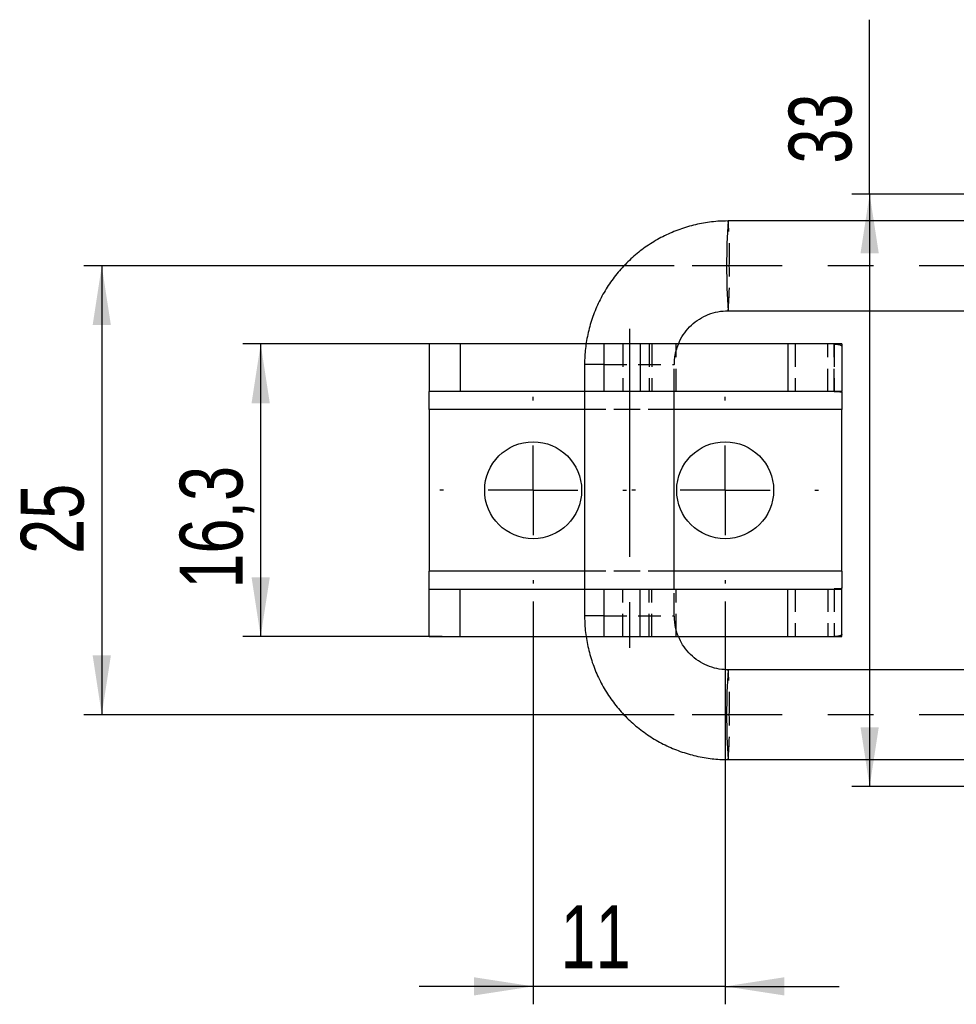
# Model space of a CAD drawing. Extents: x 33 to 403, y 99 to 261.
# Tile 1 of 21: x 33 to 85, y 100 to 154. Entities that reach past the tile are written whole.
import ezdxf

# ---------------------------------------------------------------- set-up
doc = ezdxf.new("R2010")
doc.units = 0
doc.linetypes.add('CENTERX2', pattern=[20.32, 12.7, -2.54, 2.54, -2.54])
doc.linetypes.add('HIDDEN', pattern=[1.905, 1.27, -0.635])
doc.layers.get('0').update_dxf_attribs({"linetype": 'CONTINUOUS'})
doc.styles.add('SLDTEXTSTYLE0', font='TXT', dxfattribs={"width": 0.75})
doc.dimstyles.new('SLDDIMSTYLE2', dxfattribs={"dimtxt": 3.5, "dimasz": 3.302, "dimexe": 0, "dimexo": 0.0625, "dimgap": 0.875, "dimtad": 1, "dimdec": 3, "dimrnd": 1e-09, "dimzin": 12, "dimtxsty": 'SLDTEXTSTYLE0', "dimsah": 1, "dimcen": 0.09, "dimazin": 3, "dimtfac": 1, "dimtdec": 3, "dimtofl": 0, "dimtmove": 0, "dimatfit": 3, "dimtolj": 1, "dimtzin": 12})
doc.dimstyles.new('SLDDIMSTYLE6', dxfattribs={"dimtxt": 3.5, "dimasz": 3.302, "dimexe": 0, "dimexo": 0.0625, "dimgap": 0.875, "dimtad": 1, "dimdec": 0, "dimrnd": 1e-09, "dimzin": 12, "dimtxsty": 'SLDTEXTSTYLE0', "dimsah": 1, "dimcen": 0.09, "dimazin": 3, "dimtfac": 1, "dimtmove": 0, "dimatfit": 3, "dimtolj": 1, "dimtzin": 12})

# ---------------------------------------------------------------- blocks, each defined once
blk = doc.blocks.new('_D_11')
at = {"color": 179, "linetype": 'CONTINUOUS'}
for p, q in [((80.423, 144.7), (80.423, 154.41)), ((96.259, 144.7), (79.423, 144.7)), ((80.423, 144.7), (80.423, 111.7)), ((96.259, 111.7), (79.423, 111.7))]:
    blk.add_line(p, q, dxfattribs=at)
for points in [[(80.423, 144.7), (79.915, 141.398), (80.931, 141.398)], [(80.423, 111.7), (80.931, 115.002), (79.915, 115.002)]]:
    blk.add_solid(points, dxfattribs=at)
at = {"color": 179, "linetype": 'CONTINUOUS', "insert": (75.911, 146.394, -5.655), "char_height": 3.5, "attachment_point": 1, "rotation": 90, "style": 'SLDTEXTSTYLE0'}
blk.add_mtext('33', dxfattribs=at)
blk = doc.blocks.new('_D_13')
at = {"color": 179, "linetype": 'CONTINUOUS'}
for p, q in [((56.609, 136.35), (45.492, 136.35)), ((46.492, 120.05), (46.492, 136.35)), ((56.609, 120.05), (45.492, 120.05))]:
    blk.add_line(p, q, dxfattribs=at)
for points in [[(46.492, 136.35), (45.984, 133.048), (47, 133.048)], [(46.492, 120.05), (47, 123.352), (45.984, 123.352)]]:
    blk.add_solid(points, dxfattribs=at)
at = {"color": 179, "linetype": 'CONTINUOUS', "insert": (41.98, 122.724, -5.655), "char_height": 3.5, "attachment_point": 1, "rotation": 90, "style": 'SLDTEXTSTYLE0'}
blk.add_mtext('16,3', dxfattribs=at)
blk = doc.blocks.new('_D_14')
at = {"color": 179, "linetype": 'CONTINUOUS'}
for p, q in [((69.538, 140.7), (36.637, 140.7)), ((37.637, 140.7), (37.637, 115.7)), ((69.538, 115.7), (36.637, 115.7))]:
    blk.add_line(p, q, dxfattribs=at)
for points in [[(37.637, 140.7), (37.129, 137.398), (38.145, 137.398)], [(37.637, 115.7), (38.145, 119.002), (37.129, 119.002)]]:
    blk.add_solid(points, dxfattribs=at)
at = {"color": 179, "linetype": 'CONTINUOUS', "insert": (33.126, 124.655, -5.655), "char_height": 3.5, "attachment_point": 1, "rotation": 90, "style": 'SLDTEXTSTYLE0'}
blk.add_mtext('25', dxfattribs=at)
blk = doc.blocks.new('_D_15')
at = {"color": 179, "linetype": 'CONTINUOUS'}
for p, q in [((61.673, 122), (61.673, 99.568)), ((72.373, 122), (72.373, 99.568)), ((61.673, 100.568), (55.323, 100.568)), ((72.373, 100.568), (61.673, 100.568)), ((72.373, 100.568), (78.723, 100.568))]:
    blk.add_line(p, q, dxfattribs=at)
for points in [[(61.673, 100.568), (58.371, 101.076), (58.371, 100.06)], [(72.373, 100.568), (75.675, 100.06), (75.675, 101.076)]]:
    blk.add_solid(points, dxfattribs=at)
at = {"color": 179, "linetype": 'CONTINUOUS', "insert": (63.2, 105.08, -5.655), "char_height": 3.5, "attachment_point": 1, "style": 'SLDTEXTSTYLE0'}
blk.add_mtext('11', dxfattribs=at)
blk = doc.blocks.new('SW_CENTERMARKSYMBOL_3')
at = {"color": 0, "linetype": 'CONTINUOUS'}
for p, q in [((0, 5), (0, 5.2)), ((0, 0), (0, 2.5)), ((-5, 0), (-5.2, 0)), ((0, 0), (-2.5, 0)), ((0, 0), (0, -2.5)), ((0, 0), (2.5, 0)), ((5, 0), (5.2, 0)), ((0, -5), (0, -5.2))]:
    blk.add_line(p, q, dxfattribs=at)
blk = doc.blocks.new('SW_CENTERMARKSYMBOL_8')
at = {"color": 0, "linetype": 'CONTINUOUS'}
for p, q in [((0, 5), (0, 5.2)), ((0, 0), (0, 2.5)), ((-5, 0), (-5.2, 0)), ((0, 0), (-2.5, 0)), ((0, 0), (0, -2.5)), ((0, 0), (2.5, 0)), ((5, 0), (5.2, 0)), ((0, -5), (0, -5.2))]:
    blk.add_line(p, q, dxfattribs=at)

msp = doc.modelspace()

# ---------------------------------------------------------------- linework, layer by layer
at = {"color": 7, "linetype": 'CONTINUOUS'}
for p, q in [((115.919, 143.1999), (72.5385, 143.1999)), ((72.5385, 138.1999), (115.919, 138.1999)), ((55.8729, 136.3499), (55.8729, 133.6999)), ((57.6092, 136.3499), (55.8729, 136.3499)), ((57.6092, 136.3499), (57.6092, 133.6999)), ((64.6305, 136.3499), (57.6092, 136.3499)), ((65.6196, 136.3499), (65.6196, 133.6999)), ((67.6406, 136.3499), (65.6196, 136.3499)), ((67.6406, 136.3499), (67.6406, 133.6999)), ((75.8729, 136.3499), (67.6406, 136.3499)), ((75.8729, 136.3499), (75.8729, 133.6999)), ((78.8729, 136.3499), (75.8729, 136.3499)), ((78.8729, 136.3499), (78.8729, 133.6999)), ((64.5403, 135.1999), (64.5403, 121.1999)), ((57.6092, 133.6999), (55.8729, 133.6999)), ((55.8729, 132.6999), (55.8729, 133.6999)), ((64.5403, 133.6999), (57.6092, 133.6999)), ((67.6406, 133.6999), (65.6196, 133.6999)), ((75.8729, 133.6999), (67.6406, 133.6999)), ((69.5403, 122.6999), (69.5403, 133.6999)), ((78.8729, 133.6999), (75.8729, 133.6999)), ((78.8729, 133.661), (78.8729, 132.6999)), ((55.8729, 132.6999), (55.8729, 123.6999)), ((78.8729, 123.6999), (78.8729, 132.6999)), ((55.8729, 122.6999), (55.8729, 123.6999)), ((78.8729, 123.6999), (78.8729, 122.7388)), ((55.8729, 120.0499), (55.8729, 122.6999)), ((55.8729, 122.6999), (57.6092, 122.6999)), ((57.6092, 120.0499), (57.6092, 122.6999)), ((57.6092, 122.6999), (64.5403, 122.6999)), ((65.6196, 122.6999), (65.6196, 120.0499)), ((65.6196, 122.6999), (67.6406, 122.6999)), ((67.6406, 120.0499), (67.6406, 122.6999)), ((67.6406, 122.6999), (75.8729, 122.6999)), ((75.8729, 120.0499), (75.8729, 122.6999)), ((75.8729, 122.6999), (78.8729, 122.6999)), ((78.8729, 120.0499), (78.8729, 122.6999)), ((55.8729, 120.0499), (57.6092, 120.0499)), ((57.6092, 120.0499), (64.6356, 120.0499)), ((65.6196, 120.0499), (67.6406, 120.0499)), ((67.6406, 120.0499), (75.8729, 120.0499)), ((75.8729, 120.0499), (78.8729, 120.0499)), ((115.919, 118.1999), (72.5385, 118.1999)), ((72.5385, 113.1999), (115.919, 113.1999))]:
    msp.add_line(p, q, dxfattribs=at)
at = {"color": 179, "linetype": 'CENTERX2'}
for p, q in [((136.518, 140.6999), (70.5385, 140.6999)), ((67.0403, 137.1999), (67.0403, 119.1999)), ((136.518, 115.6999), (70.5385, 115.6999))]:
    msp.add_line(p, q, dxfattribs=at)
at = {"color": 7, "linetype": 'HIDDEN'}
for p, q in [((65.6196, 136.3499), (64.6305, 136.3499)), ((66.6771, 136.3499), (66.6771, 133.6999)), ((68.1355, 136.3499), (68.1355, 133.6999)), ((68.2799, 136.3499), (68.2799, 133.6999)), ((69.6403, 133.6999), (69.6403, 136.3499)), ((76.2729, 136.3499), (76.2729, 133.6999)), ((78.1025, 133.6999), (78.1025, 136.3499)), ((78.4535, 136.3499), (78.4535, 133.6999)), ((78.4535, 133.6991), (78.4535, 136.347)), ((65.6196, 135.1999), (69.5393, 135.1999)), ((69.5403, 133.6999), (69.5403, 135.1999)), ((65.6196, 133.6999), (64.5403, 133.6999)), ((78.8729, 132.6999), (55.8729, 132.6999)), ((69.5403, 132.6999), (64.5403, 132.6999)), ((78.8729, 123.6999), (55.8729, 123.6999)), ((69.5403, 123.6999), (64.5403, 123.6999)), ((64.5403, 122.6999), (65.6196, 122.6999)), ((66.6771, 120.0499), (66.6771, 122.6999)), ((68.1355, 120.0499), (68.1355, 122.6999)), ((68.2799, 120.0499), (68.2799, 122.6999)), ((69.5403, 121.1999), (69.5403, 122.6999)), ((69.6403, 120.0499), (69.6403, 122.6999)), ((76.2729, 122.6999), (76.2729, 120.0499)), ((78.1025, 122.6999), (78.1025, 120.0499)), ((78.4535, 122.7007), (78.4535, 120.0528)), ((78.4535, 122.6999), (78.4535, 120.0499)), ((65.6196, 121.1999), (69.5393, 121.1999)), ((64.6356, 120.0499), (65.6196, 120.0499))]:
    msp.add_line(p, q, dxfattribs=at)
at = {"color": 8, "linetype": 'CONTINUOUS'}
for p, q in [((65.6196, 135.1999), (64.5403, 135.1999)), ((64.5403, 132.6999), (55.8729, 132.6999)), ((78.8729, 132.6999), (69.5403, 132.6999)), ((64.5403, 123.6999), (55.8729, 123.6999)), ((78.8729, 123.6999), (69.5403, 123.6999)), ((65.6196, 121.1999), (64.5403, 121.1999))]:
    msp.add_line(p, q, dxfattribs=at)
at = {"color": 7, "linetype": 'CONTINUOUS'}
for centre in [(61.6729, 128.1999), (72.3729, 128.1999)]:
    msp.add_circle(centre, 2.7, dxfattribs=at)
at = {"color": 8, "linetype": 'CONTINUOUS'}
for centre in [(109.5502, 140.6999), (109.5502, 115.6999)]:
    msp.add_arc(centre, 37.0961, 176.13576, 183.86424, dxfattribs=at)
at = {"color": 7, "linetype": 'HIDDEN'}
for centre, start, end in [((50.8233, 141.3917), 358.18055, 4.75988), ((50.8233, 140.0081), 355.24013, 1.81944), ((50.8233, 116.3917), 358.18056, 4.75987), ((50.8233, 115.0081), 355.24012, 1.81945)]:
    msp.add_arc(centre, 21.7903, start, end, dxfattribs=at)
at = {"color": 7, "linetype": 'CONTINUOUS'}
for points, knots in [([(72.5385, 143.1999), (72.3455, 143.1957), (71.8478, 143.185), (71.0502, 143.077), (70.1611, 142.8569), (69.3029, 142.5351), (68.487, 142.1179), (67.7241, 141.6101), (67.0241, 141.0186), (66.3961, 140.3511), (65.8485, 139.6162), (65.3882, 138.8236), (65.0215, 137.9836), (64.7528, 137.1072), (64.5894, 136.2217), (64.5424, 135.5817), (64.5405, 135.2464), (64.5403, 135.1999)], [0, 0, 0, 0, 0.0460938, 0.1188864, 0.1917023, 0.2645186, 0.337335, 0.4101522, 0.4829698, 0.5557882, 0.6286073, 0.7014276, 0.7742488, 0.8470709, 0.9198938, 0.9888968, 1, 1, 1, 1]), ([(69.7806, 136.3499), (69.7974, 136.3983), (69.8756, 136.6231), (70.1115, 136.9829), (70.4794, 137.4061), (70.9265, 137.7502), (71.4278, 138.0041), (71.9714, 138.1687), (72.3484, 138.1894), (72.5385, 138.1999)], [0, 0, 0, 0, 0.0435537, 0.2024502, 0.361363, 0.5202965, 0.6792512, 0.8382276, 1, 1, 1, 1]), ([(78.4535, 133.6991), (78.5589, 133.6979), (78.6974, 133.6963), (78.8274, 133.6812), (78.8638, 133.6705), (78.87, 133.6641), (78.8729, 133.661)], [0, 0, 0, 0, 0.6476322, 0.8510183, 0.9299579, 1, 1, 1, 1]), ([(78.8729, 122.7388), (78.8681, 122.735), (78.8583, 122.7274), (78.8189, 122.716), (78.6925, 122.702), (78.5553, 122.7012), (78.4535, 122.7007)], [0, 0, 0, 0, 0.0881451, 0.1802619, 0.3926549, 1, 1, 1, 1]), ([(64.5403, 121.1999), (64.5444, 121.0069), (64.5552, 120.5091), (64.6631, 119.7114), (64.8832, 118.822), (65.2049, 117.9636), (65.6221, 117.1475), (66.1297, 116.3844), (66.7212, 115.6842), (67.3886, 115.0561), (68.1234, 114.5083), (68.9159, 114.0479), (69.7557, 113.6811), (70.6319, 113.4124), (71.5172, 113.249), (72.1569, 113.202), (72.4921, 113.2002), (72.5385, 113.1999)], [0, 0, 0, 0, 0.0460876, 0.1188881, 0.1917125, 0.2645368, 0.3373608, 0.4101841, 0.4830069, 0.5558289, 0.62865, 0.70147, 0.7742892, 0.8471076, 0.9199251, 0.9889208, 1, 1, 1, 1]), ([(72.5385, 118.1999), (72.4662, 118.2015), (72.2075, 118.2073), (71.7655, 118.2839), (71.2376, 118.4775), (70.754, 118.7669), (70.335, 119.1418), (69.995, 119.5713), (69.8453, 119.8956), (69.774, 120.0499)], [0, 0, 0, 0, 0.0615735, 0.2202788, 0.3791754, 0.5380607, 0.696928, 0.8557746, 1, 1, 1, 1])]:
    msp.add_open_spline(points, degree=3, knots=knots, dxfattribs=at)
at = {"color": 7, "linetype": 'HIDDEN'}
for points, knots in [([(69.5403, 135.1999), (69.542, 135.2722), (69.5483, 135.5308), (69.6084, 135.9253), (69.7296, 136.2241), (69.7806, 136.3499)], [0, 0, 0, 0, 0.1835796, 0.6563775, 1, 1, 1, 1]), ([(78.4535, 136.347), (78.5678, 136.3385), (78.7359, 136.3261), (78.8495, 136.2701), (78.8651, 136.2288), (78.8729, 136.2081)], [0, 0, 0, 0, 0.513506, 0.7553947, 1, 1, 1, 1]), ([(69.774, 120.0499), (69.7662, 120.0651), (69.6726, 120.2462), (69.577, 120.6358), (69.5526, 121.0109), (69.5403, 121.1999)], [0, 0, 0, 0, 0.0436073, 0.5179814, 1, 1, 1, 1]), ([(78.8729, 120.1917), (78.8624, 120.167), (78.8426, 120.1206), (78.7575, 120.081), (78.6323, 120.0596), (78.5123, 120.0551), (78.4535, 120.0528)], [0, 0, 0, 0, 0.2923152, 0.5480137, 0.7787128, 1, 1, 1, 1])]:
    msp.add_open_spline(points, degree=3, knots=knots, dxfattribs=at)

# ---------------------------------------------------------------- block references
at = {"color": 179, "linetype": 'CONTINUOUS'}
for name, p in [('SW_CENTERMARKSYMBOL_3', (61.6729, 128.1999)), ('SW_CENTERMARKSYMBOL_8', (72.3729, 128.1999))]:
    msp.add_blockref(name, p, dxfattribs=at)

# ---------------------------------------------------------------- dimensions: what is measured, and where the dimension line sits
for base, p1, p2, picture, middle in [((80.4228, 111.6998), (97.2588, 144.7), (97.2588, 111.6998), '_D_11', (80.4228, 150.4019)), ((37.6375, 115.6999), (70.5385, 140.6999), (70.5385, 115.6999), '_D_14', (37.6375, 128.6626)), ((46.4921, 136.3499), (57.6092, 120.0499), (57.6092, 136.3499), '_D_13', (46.4921, 128.6712))]:
    dim = msp.add_linear_dim(base=base, p1=p1, p2=p2, angle=90, dimstyle='SLDDIMSTYLE2', dxfattribs=at)
    dim.commit()
    dim.dimension.update_dxf_attribs({"geometry": picture, "text_midpoint": middle, "dimtype": 160})
dim = msp.add_linear_dim(base=(61.6729, 100.5684), p1=(72.3729, 122.9999), p2=(61.6729, 122.9999), dimstyle='SLDDIMSTYLE6', dxfattribs=at)
dim.commit()
dim.dimension.update_dxf_attribs({"geometry": '_D_15', "text_midpoint": (67.2079, 100.5684), "dimtype": 160})

doc.saveas('drawing.dxf')
